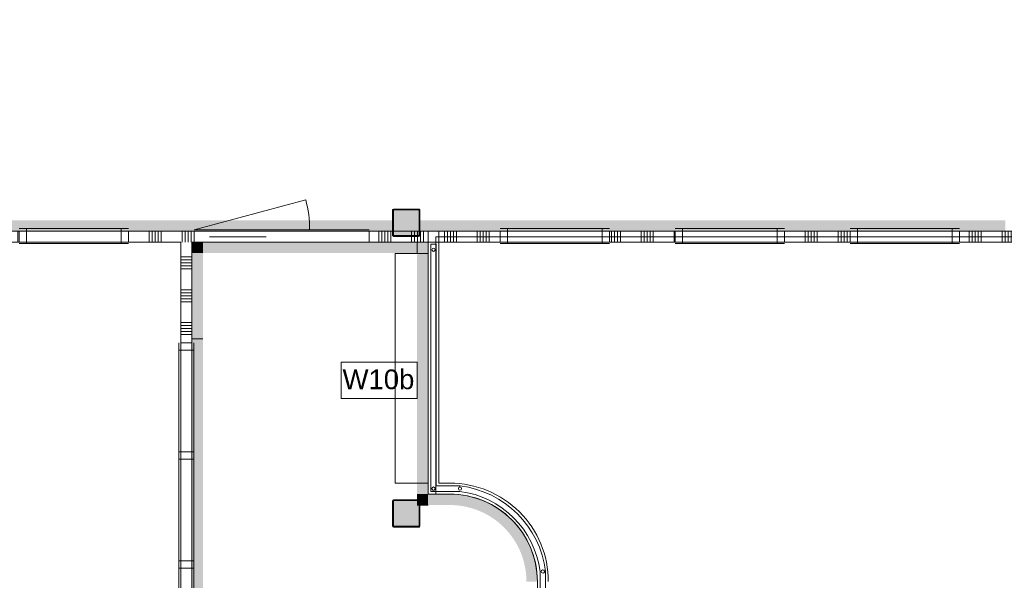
# Model space of a CAD drawing. Header units: millimetres. Extents: x -850 to 154668, y -24973 to 71030.
# Tile 107 of 212: x 21915 to 30920, y 35551 to 40680. Entities that reach past the tile are written whole.
import ezdxf

# ---------------------------------------------------------------- set-up
doc = ezdxf.new("R2010")
doc.units = ezdxf.units.MM
doc.header["$MEASUREMENT"] = 0
for name, color, linetype in [('Info Wandafwerking aanduiding', 7, 'Continuous'), ('Info Wandafwerking aanduiding Doorsnede-arcering', 7, 'Continuous'), ('New_22 NC Binnenwanden', 7, 'Continuous'), ('New_22 NC Binnenwanden Deuren', 7, 'Continuous'), ('New_22 NC Binnenwanden Doorsnede-arcering', 7, 'Continuous'), ('New_22 NC Binnenwanden Laagscheidingslijnen', 7, 'Continuous'), ('New_22 NC Binnenwanden Ramen', 7, 'Continuous'), ('New_23 Vloeren', 7, 'Continuous'), ('New_34 Balustrades', 7, 'Continuous'), ('New_72 Vaste Inrichting', 7, 'Continuous'), ('New_Z Ruimtefuncties Zone omranding', 7, 'Continuous'), ('S-COLS-____-OTLN.RVT S', 7, 'Continuous'), ('S-COLS-____-OTLN.RVT S 2D arcering', 7, 'Continuous')]:
    doc.layers.add(name, color=color, linetype=linetype)
doc.styles.add('GENERATED_STYLE_1', font='txt')

# ---------------------------------------------------------------- blocks, each defined once
blk = doc.blocks.new('Slab_3_2', base_point=(0, 51154.6))
at = {"layer": 'New_23 Vloeren', "color": 1, "linetype": 'Continuous', "lineweight": 0, "flags": 128}
blk.add_lwpolyline([(42301.6, 38695), (25720, 38695), (25720, 36340), (25850, 36340, -0.414209), (26650, 35540), (26650, 31880, -0.414215), (25850, 31080), (25650, 31080), (25650, 26210), (25650, 23015)], format="xyb", dxfattribs=at)
blk.add_lwpolyline([(23650, 38695), (23650, 38694.7), (24169.5, 38695)], close=True, dxfattribs=at)
blk = doc.blocks.new('*X145')
at = {"layer": 'New_22 NC Binnenwanden Doorsnede-arcering', "color": 254, "linetype": 'Continuous', "lineweight": 0, "true_color": 0xe9ebeb}
for p, q in [((18600, 38745), (18600, 38645)), ((18627.4, 38745), (18627.4, 38645)), ((18654.9, 38745), (18654.9, 38645)), ((18682.3, 38745), (18682.3, 38645)), ((18709.7, 38745), (18709.7, 38645))]:
    blk.add_line(p, q, dxfattribs=at)
blk = doc.blocks.new('*X146')
at = {"layer": 'New_22 NC Binnenwanden Doorsnede-arcering', "color": 254, "linetype": 'Continuous', "lineweight": 0, "true_color": 0xe9ebeb}
for p, q in [((19854.9, 38745), (19854.9, 38645)), ((19882.3, 38745), (19882.3, 38645)), ((19909.7, 38745), (19909.7, 38645)), ((20100, 38745), (20100, 38645)), ((20127.4, 38745), (20127.4, 38645)), ((20154.9, 38745), (20154.9, 38645)), ((20182.3, 38745), (20182.3, 38645)), ((20209.7, 38745), (20209.7, 38645)), ((20400, 38745), (20400, 38645)), ((20427.4, 38745), (20427.4, 38645)), ((20454.9, 38745), (20454.9, 38645)), ((20482.3, 38745), (20482.3, 38645)), ((20509.7, 38745), (20509.7, 38645)), ((20700, 38745), (20700, 38645)), ((20727.4, 38745), (20727.4, 38645)), ((20754.9, 38745), (20754.9, 38645)), ((20782.3, 38745), (20782.3, 38645)), ((20809.7, 38745), (20809.7, 38645)), ((21000, 38745), (21000, 38645)), ((21027.4, 38745), (21027.4, 38645)), ((21054.9, 38745), (21054.9, 38645)), ((21082.3, 38745), (21082.3, 38645)), ((21109.7, 38745), (21109.7, 38645)), ((21300, 38745), (21300, 38645)), ((21327.4, 38745), (21327.4, 38645)), ((21354.9, 38745), (21354.9, 38645)), ((21382.3, 38745), (21382.3, 38645)), ((21409.7, 38745), (21409.7, 38645))]:
    blk.add_line(p, q, dxfattribs=at)
blk = doc.blocks.new('*X147')
at = {"layer": 'New_22 NC Binnenwanden Doorsnede-arcering', "color": 254, "linetype": 'Continuous', "lineweight": 0, "true_color": 0xe9ebeb}
for p, q in [((21627.4, 38745), (21627.4, 38645)), ((21654.9, 38745), (21654.9, 38645)), ((21682.3, 38745), (21682.3, 38645)), ((21709.7, 38745), (21709.7, 38645)), ((21900, 38745), (21900, 38645))]:
    blk.add_line(p, q, dxfattribs=at)
blk = doc.blocks.new('*X148')
at = {"layer": 'New_22 NC Binnenwanden Doorsnede-arcering', "color": 254, "linetype": 'Continuous', "lineweight": 0, "true_color": 0xe9ebeb}
for p, q in [((23100, 38745), (23100, 38645)), ((23127.4, 38745), (23127.4, 38645)), ((23154.9, 38745), (23154.9, 38645)), ((23182.3, 38745), (23182.3, 38645)), ((23209.7, 38745), (23209.7, 38645)), ((23400, 38745), (23400, 38645)), ((23427.4, 38745), (23427.4, 38645)), ((23454.9, 38745), (23454.9, 38645)), ((23482.3, 38745), (23482.3, 38645)), ((23509.7, 38745), (23509.7, 38645))]:
    blk.add_line(p, q, dxfattribs=at)
blk = doc.blocks.new('*X149')
at = {"layer": 'New_22 NC Binnenwanden Doorsnede-arcering', "color": 254, "linetype": 'Continuous', "lineweight": 0, "true_color": 0xe9ebeb}
for p, q in [((25200, 38745), (25200, 38645)), ((25227.4, 38745), (25227.4, 38645)), ((25254.9, 38745), (25254.9, 38645)), ((25282.3, 38745), (25282.3, 38645)), ((25309.7, 38745), (25309.7, 38645)), ((25582.3, 38745), (25582.3, 38645)), ((25609.7, 38745), (25609.7, 38645)), ((25500, 38695), (25500, 38645)), ((25527.4, 38695), (25527.4, 38645)), ((25554.9, 38695), (25554.9, 38645))]:
    blk.add_line(p, q, dxfattribs=at)
blk = doc.blocks.new('*X150')
at = {"layer": 'New_22 NC Binnenwanden Doorsnede-arcering', "color": 254, "linetype": 'Continuous', "lineweight": 0, "true_color": 0xe9ebeb}
for p, q in [((25500, 38745), (25500, 38703)), ((25527.4, 38745), (25527.4, 38703)), ((25554.9, 38745), (25554.9, 38703))]:
    blk.add_line(p, q, dxfattribs=at)
blk = doc.blocks.new('R rechthoekige opening 22')
at = {"layer": 'New_22 NC Binnenwanden Ramen', "color": 9, "linetype": 'Continuous', "lineweight": 0}
for p, q in [((-725, -25), (725, -25)), ((-725, -125), (725, -125))]:
    blk.add_line(p, q, dxfattribs=at)
at = {"layer": 'New_22 NC Binnenwanden Ramen', "color": 7, "linetype": 'Continuous', "lineweight": 0}
for p, q in [((-725, -125), (-725, -25)), ((725, -125), (725, -25))]:
    blk.add_line(p, q, dxfattribs=at)
blk = doc.blocks.new('R1 22')
at = {"layer": 'New_22 NC Binnenwanden Ramen', "color": 1, "linetype": 'Continuous', "lineweight": 0}
for p, q in [((-500, 0), (-433, 0)), ((-433, 0), (-433, -139)), ((-433, 0), (433, 0)), ((433, -139), (433, 0)), ((433, 0), (500, 0)), ((-433, -139), (-500, -139)), ((433, -139), (-433, -139)), ((500, -139), (433, -139))]:
    blk.add_line(p, q, dxfattribs=at)
at = {"layer": 'New_22 NC Binnenwanden Ramen', "color": 9, "linetype": 'Continuous', "lineweight": 0}
for p, q in [((-500, -25), (500, -25)), ((-500, -125), (500, -125))]:
    blk.add_line(p, q, dxfattribs=at)
at = {"layer": 'New_22 NC Binnenwanden Ramen', "color": 7, "linetype": 'Continuous', "lineweight": 0}
for p, q in [((-500, -125), (-500, -25)), ((-500, -125), (-500, -25)), ((500, -125), (500, -25)), ((500, -125), (500, -25))]:
    blk.add_line(p, q, dxfattribs=at)
blk = doc.blocks.new('D1 zl1-b 22_3')
at = {"layer": 'New_22 NC Binnenwanden Deuren', "color": 1, "linetype": 'Continuous', "lineweight": 0}
for p, q in [((800, 0), (-221, 273.6)), ((-800, 0), (-257, 0)), ((800, 0), (-257, 0))]:
    blk.add_line(p, q, dxfattribs=at)
at = {"layer": 'New_22 NC Binnenwanden Deuren', "color": 7, "linetype": 'Continuous', "lineweight": 0}
for p, q in [((-800, -114), (-800, -14)), ((-800, -114), (-800, -14)), ((800, -114), (800, -14)), ((800, -114), (800, -14))]:
    blk.add_line(p, q, dxfattribs=at)
at = {"layer": 'New_22 NC Binnenwanden Deuren', "color": 1, "linetype": 'Continuous', "lineweight": 0}
blk.add_arc((800, 0), 1057, 165, 180, dxfattribs=at)
blk = doc.blocks.new('D1 22')
at = {"layer": 'New_22 NC Binnenwanden Deuren', "color": 1, "linetype": 'Continuous', "lineweight": 0}
for q in [(-481.8, 267.6), (-517, 0)]:
    blk.add_line((517, 0), q, dxfattribs=at)
at = {"layer": 'New_22 NC Binnenwanden Deuren', "color": 7, "linetype": 'Continuous', "lineweight": 0}
for p, q in [((-517, -25), (-517, -125)), ((-517, -25), (-517, -125)), ((517, -25), (517, -125)), ((517, -25), (517, -125))]:
    blk.add_line(p, q, dxfattribs=at)
at = {"layer": 'New_22 NC Binnenwanden Deuren', "color": 1, "linetype": 'Continuous', "lineweight": 0}
blk.add_arc((517, 0), 1034, 165, 180, dxfattribs=at)
blk = doc.blocks.new('Wall_26_2', base_point=(25750, 38645))
at = {"layer": 'New_22 NC Binnenwanden', "color": 8, "linetype": 'Continuous', "lineweight": 0, "true_color": 0x778488}
for p, q in [((18810, 38645), (18810, 38745)), ((19844, 38645), (19844, 38745)), ((21910.4, 38645), (21910.4, 38745)), ((22910.4, 38645), (22910.4, 38745)), ((23510.4, 38645), (23510.4, 38745)), ((25110.4, 38645), (25110.4, 38745)), ((25650, 38645), (25750, 38645))]:
    blk.add_line(p, q, dxfattribs=at)
at = {"layer": 'New_22 NC Binnenwanden', "color": 8, "linetype": 'Continuous', "lineweight": 0, "true_color": 0x778488, "flags": 128}
for points in [[(18810, 38745), (18590, 38745)], [(18590, 38645), (18590, 38745)], [(21455, 38745), (19844, 38745)], [(21910.4, 38745), (21605, 38745)], [(23510.4, 38745), (22910.4, 38745)], [(25325, 38745), (25110.4, 38745)], [(25567, 38745), (25333, 38745)], [(25750, 38745), (25575, 38745)], [(25750, 38745), (25750, 38645)], [(18590, 38645), (18810, 38645)], [(19844, 38645), (21910.4, 38645)], [(22910.4, 38645), (23390.4, 38645)], [(23490.4, 38645), (23510.4, 38645)], [(25110.4, 38645), (25650, 38645)]]:
    blk.add_lwpolyline(points, dxfattribs=at)
at = {"layer": 'New_22 NC Binnenwanden Laagscheidingslijnen', "color": 8, "linetype": 'Continuous', "lineweight": 0, "true_color": 0x778488}
for p, q in [((21455, 38745), (21455, 38645)), ((21605, 38645), (21605, 38745))]:
    blk.add_line(p, q, dxfattribs=at)
at = {"layer": 'New_22 NC Binnenwanden', "color": 8, "lineweight": 0, "true_color": 0x778488}
for name in ['*X145', '*X146', '*X147', '*X148', '*X149', '*X150']:
    blk.add_blockref(name, (0, 0), dxfattribs=at)
at = {"layer": 'New_22 NC Binnenwanden Deuren', "color": 1, "linetype": 'Continuous', "lineweight": 0, "xscale": -1, "zscale": 1000}
blk.add_blockref('D1 zl1-b 22_3', (24310.4, 38759), dxfattribs=at)
at = {"layer": 'New_22 NC Binnenwanden Deuren', "color": 1, "linetype": 'Continuous', "lineweight": 0, "zscale": 1000, "rotation": 180}
blk.add_blockref('D1 22', (19327, 38620), dxfattribs=at)
at = {"layer": 'New_22 NC Binnenwanden Ramen', "color": 1, "linetype": 'Continuous', "lineweight": 0, "zscale": 1000}
for name, p in [('R rechthoekige opening 22', (19315.4, 38770)), ('R1 22', (22410.4, 38770))]:
    blk.add_blockref(name, p, dxfattribs=at)
blk = doc.blocks.new('Wall_72_2', base_point=(25850, 36440))
at = {"layer": 'New_22 NC Binnenwanden', "color": 8, "linetype": 'Continuous', "lineweight": 0, "true_color": 0x778488, "flags": 128}
for points in [[(25650, 36440), (25650, 36340)], [(25850, 36440), (25750, 36440)], [(25650, 36340), (25850, 36340)]]:
    blk.add_lwpolyline(points, dxfattribs=at)
blk = doc.blocks.new('Wall_232_2', base_point=(25750, 36440))
at = {"layer": 'New_22 NC Binnenwanden', "color": 8, "linetype": 'Continuous', "lineweight": 0, "true_color": 0x778488}
blk.add_line((25650, 38645), (25750, 38645), dxfattribs=at)
at = {"layer": 'New_22 NC Binnenwanden', "color": 8, "linetype": 'Continuous', "lineweight": 0, "true_color": 0x778488, "flags": 128}
for points in [[(25650, 38645), (25650, 36440)], [(25750, 36440), (25750, 38645)]]:
    blk.add_lwpolyline(points, dxfattribs=at)
blk = doc.blocks.new('Wall_233_2', base_point=(26750, 35540))
at = {"layer": 'New_22 NC Binnenwanden', "color": 8, "linetype": 'Continuous', "lineweight": 0, "true_color": 0x778488}
for radius in [900, 800]:
    blk.add_arc((25850, 35540), radius, 359.99985, 89.99992, dxfattribs=at)
blk = doc.blocks.new('Wall_334_2', base_point=(30930.4, 38745))
at = {"layer": 'Info Wandafwerking aanduiding Doorsnede-arcering', "linetype": 'Continuous', "lineweight": 0}
blk.add_hatch(color=1, dxfattribs=at).paths.add_polyline_path([(21705, 38745), (30930.4, 38745), (30930.4, 38845), (21705, 38845)])
blk = doc.blocks.new('Wall_349_2', base_point=(23490.4, 26210))
at = {"layer": 'Info Wandafwerking aanduiding Doorsnede-arcering', "linetype": 'Continuous', "lineweight": 0}
blk.add_hatch(color=1, dxfattribs=at).paths.add_polyline_path([(23590.4, 26210), (23590.4, 37760.7), (23490.4, 37760.7), (23490.4, 26210)])
at = {"layer": 'Info Wandafwerking aanduiding', "color": 9, "linetype": 'Continuous', "lineweight": 0, "flags": 128}
blk.add_lwpolyline([(23490.4, 37760.7), (23590.4, 37760.7)], dxfattribs=at)
blk = doc.blocks.new('Wall_350_2', base_point=(23490.4, 37760.7))
at = {"layer": 'Info Wandafwerking aanduiding Doorsnede-arcering', "linetype": 'Continuous', "lineweight": 0}
for points in [[(23490.4, 38645), (23490.4, 38545), (23590.4, 38545)], [(23590.4, 38645), (23490.4, 38645), (23590.4, 38545)], [(23490.4, 38545), (23490.4, 37760.7), (23590.4, 37760.7), (23590.4, 38545)]]:
    blk.add_hatch(color=1, dxfattribs=at).paths.add_polyline_path(points)
at = {"layer": 'Info Wandafwerking aanduiding', "color": 9, "linetype": 'Continuous', "lineweight": 0, "flags": 128}
for points in [[(23490.4, 38645), (23590.4, 38645)], [(23490.4, 37760.7), (23590.4, 37760.7)]]:
    blk.add_lwpolyline(points, dxfattribs=at)
blk = doc.blocks.new('Wall_351_2', base_point=(23490.4, 38645))
at = {"layer": 'Info Wandafwerking aanduiding Doorsnede-arcering', "linetype": 'Continuous', "lineweight": 0}
blk.add_hatch(color=1, dxfattribs=at).paths.add_polyline_path([(23590.4, 38545), (25550, 38545), (25550, 38645), (23590.4, 38645)])
at = {"layer": 'Info Wandafwerking aanduiding', "color": 9, "linetype": 'Continuous', "lineweight": 0, "flags": 128}
blk.add_lwpolyline([(25550, 38645), (25550, 38545)], dxfattribs=at)
blk = doc.blocks.new('Railing_6_2')
at = {"layer": 'New_34 Balustrades', "color": 9, "linetype": 'Continuous', "lineweight": 0}
for p, q in [((25725, 38625), (25675, 38625)), ((25675, 38625), (25675, 38575)), ((25675, 38575), (25675, 36365)), ((25725, 38575), (25725, 38625)), ((25725, 36415), (25725, 38575)), ((25943.7, 36415), (25725, 36415)), ((25675, 36365), (25940.5, 36365)), ((26675, 35630.6), (26675, 31879.2)), ((26725, 31879.2), (26725, 35633.8))]:
    blk.add_line(p, q, dxfattribs=at)
for centre, radius, start, end in [((25700, 38575), 15, 359.9993, 179.9993), ((25700, 38575), 15, 179.9993, 359.9993), ((25700, 36390), 15, 359.9993, 179.9993), ((25700, 36390), 15, 179.9993, 359.9993), ((25942.1, 36390), 15, 89.99992, 269.99992), ((25942.1, 36390), 15, 269.99992, 89.99992), ((25831.9, 35521.9), 900, 7.13949, 82.86823), ((25831.9, 35521.9), 850, 7.34675, 82.6612), ((26700, 35632.2), 15, 7.2409, 187.2409), ((26700, 35632.2), 15, 187.2409, 7.2409)]:
    blk.add_arc(centre, radius, start, end, dxfattribs=at)
blk = doc.blocks.new('Column 200[40]_2', base_point=(0.5, 3))
at = {"layer": 'S-COLS-____-OTLN.RVT S 2D arcering', "linetype": 'Continuous', "lineweight": 0, "true_color": 0x778488}
h = blk.add_hatch(color=8, dxfattribs=at)
h.paths.add_polyline_path([(25325.5, 36051), (25326.5, 36046), (25329.3, 36041.8), (25333.5, 36038.9), (25338.5, 36038), (25562.5, 36038), (25567.5, 36038.9), (25571.7, 36041.8), (25574.5, 36046), (25575.5, 36051), (25575.5, 36275), (25574.5, 36279.9), (25571.7, 36284.1), (25567.5, 36287), (25562.5, 36288), (25338.5, 36288), (25333.5, 36287), (25329.3, 36284.1), (25326.5, 36279.9), (25325.5, 36275)])
h.paths.add_polyline_path([(25562.5, 36046), (25338.5, 36046), (25336.6, 36046.3), (25335, 36047.4), (25333.9, 36049), (25333.5, 36051), (25333.5, 36275), (25333.9, 36276.9), (25335, 36278.5), (25336.6, 36279.6), (25338.5, 36280), (25562.5, 36280), (25564.4, 36279.6), (25566.1, 36278.5), (25567.1, 36276.9), (25567.5, 36275), (25567.5, 36051), (25567.1, 36049), (25566.1, 36047.4), (25564.4, 36046.3)], flags=0)
blk.add_hatch(color=8, dxfattribs=at).paths.add_polyline_path([(25562.5, 36280), (25338.5, 36280), (25336.6, 36279.6), (25335, 36278.5), (25333.9, 36276.9), (25333.5, 36275), (25333.5, 36051), (25333.9, 36049), (25335, 36047.4), (25336.6, 36046.3), (25338.5, 36046), (25562.5, 36046), (25564.4, 36046.3), (25566.1, 36047.4), (25567.1, 36049), (25567.5, 36051), (25567.5, 36275), (25567.1, 36276.9), (25566.1, 36278.5), (25564.4, 36279.6)])
at = {"layer": 'S-COLS-____-OTLN.RVT S', "color": 1, "linetype": 'Continuous', "lineweight": 0}
for p, q in [((25326.5, 36279.9), (25325.5, 36275)), ((25325.5, 36275), (25325.5, 36051)), ((25329.3, 36284.1), (25326.5, 36279.9)), ((25333.5, 36287), (25329.3, 36284.1)), ((25338.5, 36288), (25333.5, 36287)), ((25333.5, 36275), (25333.9, 36276.9)), ((25333.5, 36051), (25333.5, 36275)), ((25333.9, 36276.9), (25335, 36278.5)), ((25335, 36278.5), (25336.6, 36279.6)), ((25336.6, 36279.6), (25338.5, 36280)), ((25562.5, 36288), (25338.5, 36288)), ((25338.5, 36280), (25562.5, 36280)), ((25567.5, 36287), (25562.5, 36288)), ((25562.5, 36280), (25564.4, 36279.6)), ((25564.4, 36279.6), (25566.1, 36278.5)), ((25566.1, 36278.5), (25567.1, 36276.9)), ((25567.1, 36276.9), (25567.5, 36275)), ((25571.7, 36284.1), (25567.5, 36287)), ((25567.5, 36275), (25567.5, 36051)), ((25574.5, 36279.9), (25571.7, 36284.1)), ((25575.5, 36275), (25574.5, 36279.9)), ((25575.5, 36051), (25575.5, 36275)), ((25325.5, 36051), (25326.5, 36046)), ((25326.5, 36046), (25329.3, 36041.8)), ((25329.3, 36041.8), (25333.5, 36038.9)), ((25333.9, 36049), (25333.5, 36051)), ((25333.5, 36038.9), (25338.5, 36038)), ((25335, 36047.4), (25333.9, 36049)), ((25336.6, 36046.3), (25335, 36047.4)), ((25338.5, 36046), (25336.6, 36046.3)), ((25562.5, 36046), (25338.5, 36046)), ((25338.5, 36038), (25562.5, 36038)), ((25564.4, 36046.3), (25562.5, 36046)), ((25562.5, 36038), (25567.5, 36038.9)), ((25566.1, 36047.4), (25564.4, 36046.3)), ((25567.1, 36049), (25566.1, 36047.4)), ((25567.5, 36051), (25567.1, 36049)), ((25567.5, 36038.9), (25571.7, 36041.8)), ((25571.7, 36041.8), (25574.5, 36046)), ((25574.5, 36046), (25575.5, 36051))]:
    blk.add_line(p, q, dxfattribs=at)
blk = doc.blocks.new('Column 234[74]_2', base_point=(0.5, 3))
at = {"layer": 'S-COLS-____-OTLN.RVT S 2D arcering', "linetype": 'Continuous', "lineweight": 0, "true_color": 0x778488}
h = blk.add_hatch(color=8, dxfattribs=at)
h.paths.add_polyline_path([(25325.5, 38711), (25326.5, 38706), (25329.3, 38701.8), (25333.5, 38698.9), (25338.5, 38698), (25562.5, 38698), (25567.5, 38698.9), (25571.7, 38701.8), (25574.5, 38706), (25575.5, 38711), (25575.5, 38935), (25574.5, 38939.9), (25571.7, 38944.1), (25567.5, 38947), (25562.5, 38948), (25338.5, 38948), (25333.5, 38947), (25329.3, 38944.1), (25326.5, 38939.9), (25325.5, 38935)])
h.paths.add_polyline_path([(25562.5, 38706), (25338.5, 38706), (25336.6, 38706.3), (25335, 38707.4), (25333.9, 38709), (25333.5, 38711), (25333.5, 38935), (25333.9, 38936.9), (25335, 38938.5), (25336.6, 38939.6), (25338.5, 38940), (25562.5, 38940), (25564.4, 38939.6), (25566.1, 38938.5), (25567.1, 38936.9), (25567.5, 38935), (25567.5, 38711), (25567.1, 38709), (25566.1, 38707.4), (25564.4, 38706.3)], flags=0)
blk.add_hatch(color=8, dxfattribs=at).paths.add_polyline_path([(25562.5, 38940), (25338.5, 38940), (25336.6, 38939.6), (25335, 38938.5), (25333.9, 38936.9), (25333.5, 38935), (25333.5, 38711), (25333.9, 38709), (25335, 38707.4), (25336.6, 38706.3), (25338.5, 38706), (25562.5, 38706), (25564.4, 38706.3), (25566.1, 38707.4), (25567.1, 38709), (25567.5, 38711), (25567.5, 38935), (25567.1, 38936.9), (25566.1, 38938.5), (25564.4, 38939.6)])
at = {"layer": 'S-COLS-____-OTLN.RVT S', "color": 1, "linetype": 'Continuous', "lineweight": 0}
for p, q in [((25326.5, 38939.9), (25325.5, 38935)), ((25325.5, 38935), (25325.5, 38711)), ((25329.3, 38944.1), (25326.5, 38939.9)), ((25333.5, 38947), (25329.3, 38944.1)), ((25338.5, 38948), (25333.5, 38947)), ((25333.5, 38935), (25333.9, 38936.9)), ((25333.5, 38711), (25333.5, 38935)), ((25333.9, 38936.9), (25335, 38938.5)), ((25335, 38938.5), (25336.6, 38939.6)), ((25336.6, 38939.6), (25338.5, 38940)), ((25562.5, 38948), (25338.5, 38948)), ((25338.5, 38940), (25562.5, 38940)), ((25567.5, 38947), (25562.5, 38948)), ((25562.5, 38940), (25564.4, 38939.6)), ((25564.4, 38939.6), (25566.1, 38938.5)), ((25566.1, 38938.5), (25567.1, 38936.9)), ((25567.1, 38936.9), (25567.5, 38935)), ((25571.7, 38944.1), (25567.5, 38947)), ((25567.5, 38935), (25567.5, 38711)), ((25574.5, 38939.9), (25571.7, 38944.1)), ((25575.5, 38935), (25574.5, 38939.9)), ((25575.5, 38711), (25575.5, 38935)), ((25325.5, 38711), (25326.5, 38706)), ((25326.5, 38706), (25329.3, 38701.8)), ((25329.3, 38701.8), (25333.5, 38698.9)), ((25333.9, 38709), (25333.5, 38711)), ((25333.5, 38698.9), (25338.5, 38698)), ((25335, 38707.4), (25333.9, 38709)), ((25336.6, 38706.3), (25335, 38707.4)), ((25338.5, 38706), (25336.6, 38706.3)), ((25562.5, 38706), (25338.5, 38706)), ((25338.5, 38698), (25562.5, 38698)), ((25564.4, 38706.3), (25562.5, 38706)), ((25562.5, 38698), (25567.5, 38698.9)), ((25566.1, 38707.4), (25564.4, 38706.3)), ((25567.1, 38709), (25566.1, 38707.4)), ((25567.5, 38711), (25567.1, 38709)), ((25567.5, 38698.9), (25571.7, 38701.8)), ((25571.7, 38701.8), (25574.5, 38706)), ((25574.5, 38706), (25575.5, 38711))]:
    blk.add_line(p, q, dxfattribs=at)
blk = doc.blocks.new('Slab_57_2', base_point=(25350, 36440))
at = {"layer": 'New_72 Vaste Inrichting', "color": 253, "linetype": 'Continuous', "lineweight": 0, "true_color": 0x99a3a6, "flags": 128}
blk.add_lwpolyline([(25350, 36440), (25650, 36440), (25650, 38539.9), (25350, 38539.9)], close=True, dxfattribs=at)
blk = doc.blocks.new('*X2164')
at = {"layer": 'New_22 NC Binnenwanden Doorsnede-arcering', "color": 254, "linetype": 'Continuous', "lineweight": 0, "true_color": 0xe9ebeb}
for p, q in [((25800, 38745), (25800, 38645)), ((25827.4, 38745), (25827.4, 38645)), ((25854.9, 38745), (25854.9, 38645)), ((25882.3, 38745), (25882.3, 38645)), ((25909.7, 38745), (25909.7, 38645)), ((26100, 38745), (26100, 38645)), ((26127.4, 38745), (26127.4, 38645)), ((26154.9, 38745), (26154.9, 38645)), ((26182.3, 38745), (26182.3, 38645)), ((26209.7, 38745), (26209.7, 38645))]:
    blk.add_line(p, q, dxfattribs=at)
blk = doc.blocks.new('*X2165')
at = {"layer": 'New_22 NC Binnenwanden Doorsnede-arcering', "color": 254, "linetype": 'Continuous', "lineweight": 0, "true_color": 0xe9ebeb}
for p, q in [((27327.4, 38745), (27327.4, 38645)), ((27354.9, 38745), (27354.9, 38645)), ((27382.3, 38745), (27382.3, 38645)), ((27409.7, 38745), (27409.7, 38645)), ((27600, 38745), (27600, 38645)), ((27627.4, 38745), (27627.4, 38645)), ((27654.9, 38745), (27654.9, 38645)), ((27682.3, 38745), (27682.3, 38645)), ((27709.7, 38745), (27709.7, 38645)), ((27900, 38745), (27900, 38645))]:
    blk.add_line(p, q, dxfattribs=at)
blk = doc.blocks.new('*X2166')
at = {"layer": 'New_22 NC Binnenwanden Doorsnede-arcering', "color": 254, "linetype": 'Continuous', "lineweight": 0, "true_color": 0xe9ebeb}
for p, q in [((29100, 38745), (29100, 38645)), ((29127.4, 38745), (29127.4, 38645)), ((29154.9, 38745), (29154.9, 38645)), ((29182.3, 38745), (29182.3, 38645)), ((29209.7, 38745), (29209.7, 38645)), ((29400, 38745), (29400, 38645)), ((29427.4, 38745), (29427.4, 38645)), ((29454.9, 38745), (29454.9, 38645)), ((29482.3, 38745), (29482.3, 38645)), ((29509.7, 38745), (29509.7, 38645))]:
    blk.add_line(p, q, dxfattribs=at)
blk = doc.blocks.new('*X2167')
at = {"layer": 'New_22 NC Binnenwanden Doorsnede-arcering', "color": 254, "linetype": 'Continuous', "lineweight": 0, "true_color": 0xe9ebeb}
for p, q in [((30600, 38745), (30600, 38645)), ((30627.4, 38745), (30627.4, 38645)), ((30654.9, 38745), (30654.9, 38645)), ((30682.3, 38745), (30682.3, 38645)), ((30709.7, 38745), (30709.7, 38645)), ((30900, 38745), (30900, 38645)), ((30927.4, 38745), (30927.4, 38645)), ((30954.9, 38745), (30954.9, 38645)), ((30982.3, 38745), (30982.3, 38645)), ((31009.7, 38745), (31009.7, 38645))]:
    blk.add_line(p, q, dxfattribs=at)
blk = doc.blocks.new('Wall_397_2', base_point=(31100.9, 38695))
at = {"layer": 'New_22 NC Binnenwanden', "color": 8, "linetype": 'Continuous', "lineweight": 0, "true_color": 0x778488}
for p, q in [((26310.4, 38645), (26310.4, 38745)), ((27310.4, 38645), (27310.4, 38745)), ((27910.4, 38645), (27910.4, 38745)), ((28910.4, 38645), (28910.4, 38745)), ((29510.4, 38645), (29510.4, 38745)), ((30510.4, 38645), (30510.4, 38745)), ((25650, 38645), (25750, 38645))]:
    blk.add_line(p, q, dxfattribs=at)
at = {"layer": 'New_22 NC Binnenwanden', "color": 8, "linetype": 'Continuous', "lineweight": 0, "true_color": 0x778488, "flags": 128}
for points in [[(25650, 38745), (25650, 38645)], [(26310.4, 38745), (25750, 38745)], [(25750, 38645), (25750, 38745)], [(27910.4, 38745), (27310.4, 38745)], [(29510.4, 38745), (28910.4, 38745)], [(31100.9, 38745), (30510.4, 38745)], [(31100.9, 38645), (31100.9, 38745)], [(25750, 38645), (26310.4, 38645)], [(27310.4, 38645), (27910.4, 38645)], [(28910.4, 38645), (29510.4, 38645)], [(30510.4, 38645), (31100.9, 38645)]]:
    blk.add_lwpolyline(points, dxfattribs=at)
at = {"layer": 'New_22 NC Binnenwanden', "color": 8, "lineweight": 0, "true_color": 0x778488}
for name in ['*X2164', '*X2165', '*X2166', '*X2167']:
    blk.add_blockref(name, (0, 0), dxfattribs=at)
at = {"layer": 'New_22 NC Binnenwanden Ramen', "color": 1, "linetype": 'Continuous', "lineweight": 0, "zscale": 1000}
for p in [(26810.4, 38770), (28410.4, 38770), (30010.4, 38770)]:
    blk.add_blockref('R1 22', p, dxfattribs=at)
blk = doc.blocks.new('*X2662')
at = {"layer": 'New_22 NC Binnenwanden Doorsnede-arcering', "color": 254, "linetype": 'Continuous', "lineweight": 0, "true_color": 0xe9ebeb}
for p, q in [((23390.4, 38509.7), (23490.4, 38509.7)), ((23390.4, 38482.3), (23490.4, 38482.3)), ((23390.4, 38454.8), (23490.4, 38454.8)), ((23390.4, 38427.4), (23490.4, 38427.4)), ((23390.4, 38400), (23490.4, 38400)), ((23390.4, 38209.7), (23490.4, 38209.7)), ((23390.4, 38182.3), (23490.4, 38182.3)), ((23390.4, 38154.8), (23490.4, 38154.8)), ((23390.4, 38127.4), (23490.4, 38127.4)), ((23390.4, 38100), (23490.4, 38100)), ((23390.4, 37909.7), (23490.4, 37909.7)), ((23390.4, 37882.3), (23490.4, 37882.3)), ((23390.4, 37854.8), (23490.4, 37854.8)), ((23390.4, 37827.4), (23490.4, 37827.4)), ((23390.4, 37800), (23490.4, 37800))]:
    blk.add_line(p, q, dxfattribs=at)
blk = doc.blocks.new('Rnx horizontaal 22_3')
at = {"layer": 'New_22 NC Binnenwanden Ramen', "color": 1, "linetype": 'Continuous', "lineweight": 0}
for p, q in [((-1530, 0), (-1463, 0)), ((-1463, 0), (-1463, -139)), ((-1463, 0), (-532.3, 0)), ((-532.3, -139), (-532.3, 0)), ((-532.3, 0), (-498.8, 0)), ((-498.8, 0), (-465.3, 0)), ((-465.3, 0), (-465.3, -139)), ((-465.3, 0), (465.3, 0)), ((465.3, -139), (465.3, 0)), ((465.3, 0), (498.8, 0)), ((498.8, 0), (532.3, 0)), ((532.3, 0), (532.3, -139)), ((532.3, 0), (1463, 0)), ((1463, -139), (1463, 0)), ((1463, 0), (1530, 0)), ((-1463, -139), (-1530, -139)), ((-532.3, -139), (-1463, -139)), ((-498.8, -139), (-532.3, -139)), ((-465.3, -139), (-498.8, -139)), ((465.3, -139), (-465.3, -139)), ((498.8, -139), (465.3, -139)), ((532.3, -139), (498.8, -139)), ((1463, -139), (532.3, -139)), ((1530, -139), (1463, -139))]:
    blk.add_line(p, q, dxfattribs=at)
at = {"layer": 'New_22 NC Binnenwanden Ramen', "color": 9, "linetype": 'Continuous', "lineweight": 0}
for p, q in [((-1530, -20), (1530, -20)), ((-1530, -120), (1530, -120))]:
    blk.add_line(p, q, dxfattribs=at)
at = {"layer": 'New_22 NC Binnenwanden Ramen', "color": 7, "linetype": 'Continuous', "lineweight": 0}
for p, q in [((-1530, -20), (-1530, -120)), ((-1530, -20), (-1530, -120)), ((1530, -20), (1530, -120)), ((1530, -20), (1530, -120))]:
    blk.add_line(p, q, dxfattribs=at)
blk = doc.blocks.new('Wall_532_2', base_point=(23490.4, 26310))
at = {"layer": 'New_22 NC Binnenwanden', "color": 8, "linetype": 'Continuous', "lineweight": 0, "true_color": 0x778488}
blk.add_line((23390.4, 37725), (23490.4, 37725), dxfattribs=at)
at = {"layer": 'New_22 NC Binnenwanden', "color": 8, "linetype": 'Continuous', "lineweight": 0, "true_color": 0x778488, "flags": 128}
for points in [[(23390.4, 38645), (23390.4, 37725)], [(23490.4, 37725), (23490.4, 38645)]]:
    blk.add_lwpolyline(points, dxfattribs=at)
at = {"layer": 'New_22 NC Binnenwanden', "color": 8, "lineweight": 0, "true_color": 0x778488}
blk.add_blockref('*X2662', (0, 0), dxfattribs=at)
at = {"layer": 'New_22 NC Binnenwanden Ramen', "color": 1, "linetype": 'Continuous', "lineweight": 0, "xscale": -1, "zscale": 1000, "rotation": 89.99991722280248}
blk.add_blockref('Rnx horizontaal 22_3', (23370.4, 36195), dxfattribs=at)
blk = doc.blocks.new('Wall_675_2', base_point=(25650, 38645))
at = {"layer": 'Info Wandafwerking aanduiding Doorsnede-arcering', "linetype": 'Continuous', "lineweight": 0, "true_color": 0xf913a5}
for points in [[(25650, 36340), (25650, 38645), (25550, 38645), (25550, 36340)], [(25550, 36240), (25650, 36340), (25550, 36340)], [(25650, 36340), (25550, 36240), (25650, 36240)]]:
    blk.add_hatch(color=220, dxfattribs=at).paths.add_polyline_path(points)
at = {"layer": 'Info Wandafwerking aanduiding', "color": 9, "linetype": 'Continuous', "lineweight": 0, "flags": 128}
blk.add_lwpolyline([(25550, 36240), (25650, 36240)], dxfattribs=at)
blk = doc.blocks.new('Wall_676_2', base_point=(26650, 35540))
at = {"layer": 'Info Wandafwerking aanduiding Doorsnede-arcering', "linetype": 'Continuous', "lineweight": 0, "true_color": 0xf913a5}
blk.add_hatch(color=220, dxfattribs=at).paths.add_polyline_path([(26650, 35540, 0.414214), (25850, 36340), (25850, 36240, -0.414214), (26550, 35540)])
blk = doc.blocks.new('Wall_688_2', base_point=(25850, 36340))
at = {"layer": 'Info Wandafwerking aanduiding Doorsnede-arcering', "linetype": 'Continuous', "lineweight": 0, "true_color": 0xf913a5}
blk.add_hatch(color=220, dxfattribs=at).paths.add_polyline_path([(25650, 36240), (25850, 36240), (25850, 36340), (25650, 36340)])

msp = doc.modelspace()

# ---------------------------------------------------------------- linework, layer by layer
at = {"layer": 'Info Wandafwerking aanduiding', "color": 9, "linetype": 'Continuous', "lineweight": 0, "flags": 128}
msp.add_lwpolyline([(24856.5, 37546.4), (25550, 37546.4), (25550, 37213.6), (24856.5, 37213.6)], close=True, dxfattribs=at)
at = {"layer": 'New_Z Ruimtefuncties Zone omranding', "color": 41, "linetype": 'Continuous', "lineweight": 0, "true_color": 0xffdd55, "flags": 128}
msp.add_lwpolyline([(33301.4, 40895), (23980.4, 40895.1), (23980.4, 40895), (23380.4, 40895), (23380.4, 42010.4), (23980.4, 42010.4), (23980.4, 45810), (23380.4, 45810), (23380.4, 46110), (24440.5, 46110), (24440.5, 47839.7), (16950.7, 47839.7), (16949.7, 46034.2, -0.353418), (18590.7, 43984.2), (18590.5, 43830.2), (20040.4, 43830.2), (20040.4, 40220.5), (21590.4, 40220.5), (21590.4, 40110.5), (20590.4, 40110.5), (20590.4, 38745), (23390.4, 38745), (31100.4, 38745)], format="xyb", dxfattribs=at)
for points in [[(17050.7, 29450), (18000.7, 29450), (18000.7, 26510), (23390.4, 26510), (23390.4, 38645), (18615.4, 38645), (18615.4, 38111, -0.336406), (17050.7, 36048.5)], [(23490.4, 38645), (23490.4, 26210), (25650, 26210), (25650, 31080), (25850, 31080, 0.414214), (26650, 31879.2), (26650, 35539.2), (26650, 35540, 0.414213), (25850, 36340), (25650, 36340), (25650, 38645)]]:
    msp.add_lwpolyline(points, format="xyb", close=True, dxfattribs=at)

# ---------------------------------------------------------------- block references
at = {"layer": 'Info Wandafwerking aanduiding', "color": 1, "lineweight": 0}
for name, p in [('Wall_334_2', (30930.4, 38745)), ('Wall_350_2', (23490.4, 37760.7)), ('Wall_351_2', (23490.4, 38645)), ('Wall_675_2', (25650, 38645)), ('Wall_349_2', (23490.4, 26210)), ('Wall_688_2', (25850, 36340)), ('Wall_676_2', (26650, 35540))]:
    msp.add_blockref(name, p, dxfattribs=at)
at = {"layer": 'New_22 NC Binnenwanden', "color": 8, "lineweight": 0, "true_color": 0x778488}
for name, p in [('Wall_26_2', (25750, 38645)), ('Wall_397_2', (31100.9, 38695)), ('Wall_532_2', (23490.4, 26310)), ('Wall_232_2', (25750, 36440)), ('Wall_72_2', (25850, 36440)), ('Wall_233_2', (26750, 35540))]:
    msp.add_blockref(name, p, dxfattribs=at)
at = {"layer": 'New_23 Vloeren', "color": 1, "linetype": 'Continuous', "lineweight": 0}
msp.add_blockref('Slab_3_2', (0, 51154.6), dxfattribs=at)
at = {"layer": 'New_34 Balustrades', "color": 9, "linetype": 'Continuous', "lineweight": 0}
msp.add_blockref('Railing_6_2', (0, 0), dxfattribs=at)
at = {"layer": 'New_72 Vaste Inrichting', "color": 253, "linetype": 'Continuous', "lineweight": 0, "true_color": 0x99a3a6}
msp.add_blockref('Slab_57_2', (25350, 36440), dxfattribs=at)
at = {"layer": 'S-COLS-____-OTLN.RVT S', "color": 1, "linetype": 'Continuous', "lineweight": 0}
for name in ['Column 234[74]_2', 'Column 200[40]_2']:
    msp.add_blockref(name, (0.5, 3), dxfattribs=at)

# ---------------------------------------------------------------- texts
at = {"layer": 'Info Wandafwerking aanduiding', "color": 2, "linetype": 'Continuous', "lineweight": 0, "insert": (25525, 37297.3), "char_height": 180, "attachment_point": 9, "style": 'GENERATED_STYLE_1'}
msp.add_mtext('\\A1;{\\pqr;\\fArial|b0|i0|c0|p38;W10b}', dxfattribs=at)

doc.saveas('drawing.dxf')
